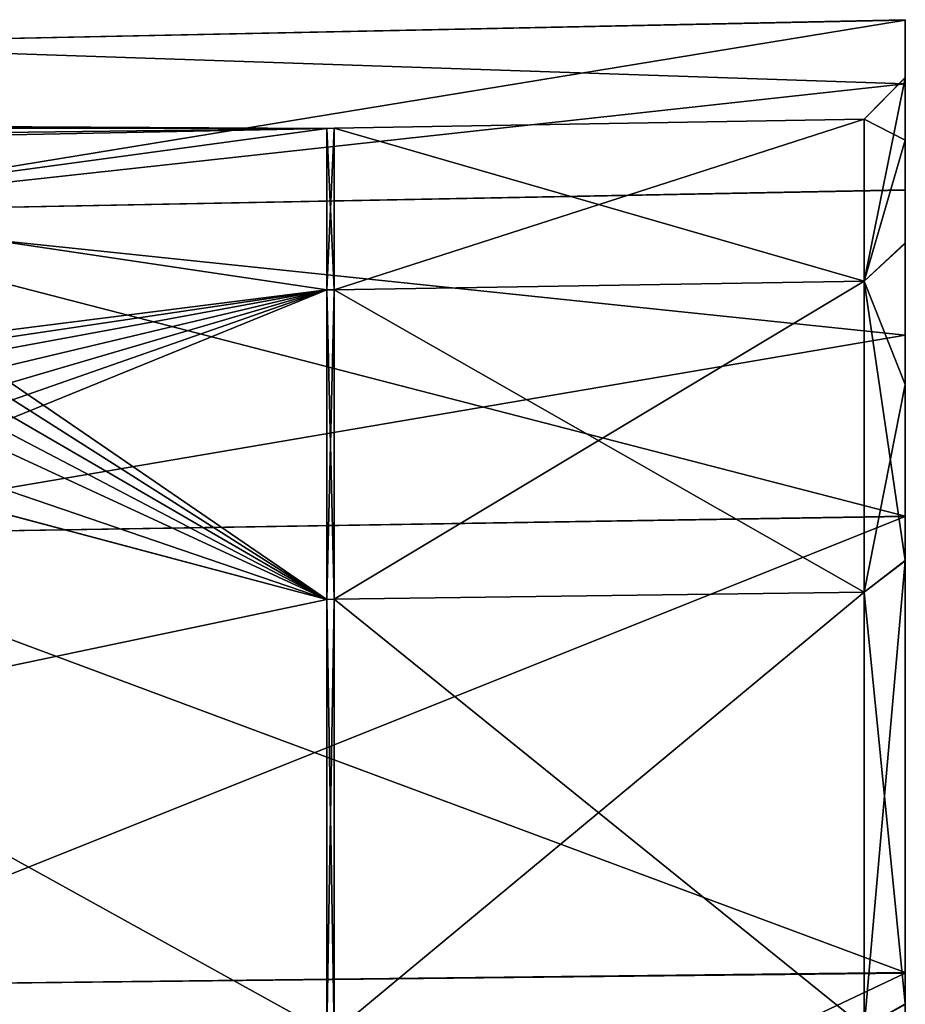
# Model space of a CAD drawing. Extents: x -65 to 0, y -51 to 51.
# Tile 16 of 16: x -22 to 0, y 27 to 51. Entities that reach past the tile are written whole.
import ezdxf

# ---------------------------------------------------------------- set-up
doc = ezdxf.new("R2010")
doc.units = 0
doc.header["$LTSCALE"] = 65.185185
for name, color, linetype in [('37', 7, 'CONTINUOUS'), ('38', 7, 'CONTINUOUS'), ('41', 7, 'CONTINUOUS'), ('42', 7, 'CONTINUOUS'), ('44', 7, 'CONTINUOUS'), ('5', 7, 'CONTINUOUS')]:
    doc.layers.add(name, color=color, linetype=linetype)

msp = doc.modelspace()

# ---------------------------------------------------------------- linework, layer by layer
at = {"layer": '37', "linetype": 'CONTINUOUS'}
for points in [[(-27.903, 48.23, -2.125), (-14.087, 48.502, -6.974), (-22.77, 48.508, -1.928), (-27.903, 48.23, -2.125)], [(-14.087, 48.502, 6.974), (-14.087, 44.573, 20.356), (-27.903, 46.632, 12.495), (-14.087, 48.502, 6.974)], [(-25.336, 48.369, 2.027), (-14.087, 48.502, 6.974), (-27.903, 48.23, 2.125), (-25.336, 48.369, 2.027)], [(-27.903, 48.23, 2.125), (-14.087, 48.502, 6.974), (-27.903, 46.632, 12.495), (-27.903, 48.23, 2.125)], [(-14.087, 44.573, -20.356), (-14.087, 48.502, -6.974), (-27.903, 46.632, -12.495), (-14.087, 44.573, -20.356)], [(-27.903, 46.632, -12.495), (-14.087, 48.502, -6.974), (-27.903, 48.23, -2.125), (-27.903, 46.632, -12.495)], [(-22.77, 48.508, 1.928), (-14.087, 48.502, 6.974), (-25.336, 48.369, 2.027), (-22.77, 48.508, 1.928)], [(-22.77, 48.508, -1.928), (-14.087, 48.502, 6.974), (-22.731, 48.538, -0.964), (-22.77, 48.508, -1.928)], [(-22.731, 48.538, 0.964), (-14.087, 48.502, 6.974), (-22.77, 48.508, 1.928), (-22.731, 48.538, 0.964)], [(-14.087, 48.502, -6.974), (-14.087, 48.502, 6.974), (-22.77, 48.508, -1.928), (-14.087, 48.502, -6.974)], [(-22.731, 48.538, -0.964), (-14.087, 48.502, 6.974), (-22.718, 48.549), (-22.731, 48.538, -0.964)], [(-22.718, 48.549), (-14.087, 48.502, 6.974), (-22.731, 48.538, 0.964), (-22.718, 48.549)], [(-27.903, 46.632, 12.495), (-14.087, 44.573, 20.356), (-27.903, 42.831, 22.275), (-27.903, 46.632, 12.495)], [(-27.903, 42.831, -22.275), (-14.087, 44.573, -20.356), (-27.903, 46.632, -12.495), (-27.903, 42.831, -22.275)], [(-27.903, 42.831, 22.275), (-14.087, 44.573, 20.356), (-22.77, 42.973, 22.584), (-27.903, 42.831, 22.275)], [(-25.336, 42.902, -22.429), (-14.087, 44.573, -20.356), (-27.903, 42.831, -22.275), (-25.336, 42.902, -22.429)], [(-22.77, 42.973, -22.584), (-14.087, 44.573, -20.356), (-25.336, 42.902, -22.429), (-22.77, 42.973, -22.584)], [(-14.087, 44.573, 20.356), (-14.087, 37.033, 32.089), (-22.77, 42.973, 22.584), (-14.087, 44.573, 20.356)], [(-14.087, 37.033, -32.089), (-14.087, 44.573, -20.356), (-22.77, 41.045, -25.924), (-14.087, 37.033, -32.089)], [(-22.77, 41.045, -25.924), (-14.087, 44.573, -20.356), (-22.731, 41.553, -25.104), (-22.77, 41.045, -25.924)], [(-22.731, 42.518, -23.434), (-14.087, 44.573, -20.356), (-22.77, 42.973, -22.584), (-22.731, 42.518, -23.434)], [(-22.731, 41.553, -25.104), (-14.087, 44.573, -20.356), (-22.718, 42.044, -24.274), (-22.731, 41.553, -25.104)], [(-22.718, 42.044, -24.274), (-14.087, 44.573, -20.356), (-22.731, 42.518, -23.434), (-22.718, 42.044, -24.274)], [(-22.77, 42.973, 22.584), (-14.087, 37.033, 32.089), (-22.731, 42.518, 23.434), (-22.77, 42.973, 22.584)], [(-22.731, 42.518, 23.434), (-14.087, 37.033, 32.089), (-22.718, 42.044, 24.274), (-22.731, 42.518, 23.434)], [(-22.718, 42.044, 24.274), (-14.087, 37.033, 32.089), (-22.731, 41.553, 25.104), (-22.718, 42.044, 24.274)], [(-22.731, 41.553, 25.104), (-14.087, 37.033, 32.089), (-22.77, 41.045, 25.924), (-22.731, 41.553, 25.104)], [(-27.903, 40.706, -25.956), (-14.087, 37.033, -32.089), (-22.77, 41.045, -25.924), (-27.903, 40.706, -25.956)], [(-22.77, 41.045, 25.924), (-14.087, 37.033, 32.089), (-25.336, 40.875, 25.94), (-22.77, 41.045, 25.924)], [(-25.336, 40.875, 25.94), (-14.087, 37.033, 32.089), (-27.902, 40.704, 25.959), (-25.336, 40.875, 25.94)], [(-27.903, 34.137, -34.137), (-14.087, 37.033, -32.089), (-27.903, 40.706, -25.956), (-27.903, 34.137, -34.137)], [(-27.902, 40.704, 25.959), (-14.087, 37.033, 32.089), (-27.903, 34.137, 34.137), (-27.902, 40.704, 25.959)], [(-14.087, 37.033, 32.089), (-14.087, 26.492, 41.222), (-27.903, 34.137, 34.137), (-14.087, 37.033, 32.089)], [(-14.087, 26.492, -41.222), (-14.087, 37.033, -32.089), (-27.903, 34.137, -34.137), (-14.087, 26.492, -41.222)], [(-27.903, 34.137, 34.137), (-14.087, 26.492, 41.222), (-27.903, 25.956, 40.706), (-27.903, 34.137, 34.137)], [(-27.902, 25.959, -40.704), (-14.087, 26.492, -41.222), (-27.903, 34.137, -34.137), (-27.902, 25.959, -40.704)]]:
    msp.add_3dface(points, dxfattribs=at)
at = {"layer": '38', "linetype": 'CONTINUOUS'}
for points in [[(-14.087, 48.502, 6.974), (-14.087, 48.502, -6.974), (-13.913, 48.508, 6.974), (-14.087, 48.502, 6.974)], [(-13.913, 44.578, 20.358), (-14.087, 48.502, 6.974), (-13.913, 48.508, 6.974), (-13.913, 44.578, 20.358)], [(-14.087, 48.502, -6.974), (-14.087, 44.573, -20.356), (-13.913, 48.508, -6.974), (-14.087, 48.502, -6.974)], [(-13.913, 48.508, 6.974), (-14.087, 48.502, -6.974), (-13.913, 48.508, -6.974), (-13.913, 48.508, 6.974)], [(-13.913, 48.508, -6.974), (-14.087, 44.573, -20.356), (-13.913, 44.578, -20.358), (-13.913, 48.508, -6.974)], [(-14.087, 44.573, 20.356), (-14.087, 48.502, 6.974), (-13.913, 44.578, 20.358), (-14.087, 44.573, 20.356)], [(-13.913, 37.037, 32.093), (-14.087, 44.573, 20.356), (-13.913, 44.578, 20.358), (-13.913, 37.037, 32.093)], [(-14.087, 44.573, -20.356), (-14.087, 37.033, -32.089), (-13.913, 44.578, -20.358), (-14.087, 44.573, -20.356)], [(-13.913, 44.578, -20.358), (-14.087, 37.033, -32.089), (-13.913, 37.037, -32.093), (-13.913, 44.578, -20.358)], [(-14.087, 37.033, 32.089), (-14.087, 44.573, 20.356), (-13.913, 37.037, 32.093), (-14.087, 37.033, 32.089)], [(-13.913, 26.495, 41.227), (-14.087, 37.033, 32.089), (-13.913, 37.037, 32.093), (-13.913, 26.495, 41.227)], [(-14.087, 37.033, -32.089), (-14.087, 26.492, -41.222), (-13.913, 37.037, -32.093), (-14.087, 37.033, -32.089)], [(-13.913, 37.037, -32.093), (-14.087, 26.492, -41.222), (-13.913, 26.495, -41.227), (-13.913, 37.037, -32.093)], [(-14.087, 26.492, 41.222), (-14.087, 37.033, 32.089), (-13.913, 26.495, 41.227), (-14.087, 26.492, 41.222)]]:
    msp.add_3dface(points, dxfattribs=at)
at = {"layer": '41', "linetype": 'CONTINUOUS'}
for points in [[(-13.913, 48.508, 6.974), (-13.913, 48.508, -6.974), (-1, 48.731, 7.007), (-13.913, 48.508, 6.974)], [(-1, 44.784, 20.452), (-13.913, 48.508, 6.974), (-1, 48.731, 7.007), (-1, 44.784, 20.452)], [(-13.913, 48.508, -6.974), (-13.913, 44.578, -20.358), (-1, 48.731, -7.007), (-13.913, 48.508, -6.974)], [(-1, 48.731, 7.007), (-13.913, 48.508, -6.974), (-1, 48.731, -7.007), (-1, 48.731, 7.007)], [(-1, 48.731, -7.007), (-13.913, 44.578, -20.358), (-1, 44.784, -20.452), (-1, 48.731, -7.007)], [(-13.913, 44.578, 20.358), (-13.913, 48.508, 6.974), (-1, 44.784, 20.452), (-13.913, 44.578, 20.358)], [(-1, 37.207, 32.24), (-13.913, 44.578, 20.358), (-1, 44.784, 20.452), (-1, 37.207, 32.24)], [(-13.913, 44.578, -20.358), (-13.913, 37.037, -32.093), (-1, 44.784, -20.452), (-13.913, 44.578, -20.358)], [(-1, 44.784, -20.452), (-13.913, 37.037, -32.093), (-1, 37.207, -32.24), (-1, 44.784, -20.452)], [(-13.913, 37.037, 32.093), (-13.913, 44.578, 20.358), (-1, 37.207, 32.24), (-13.913, 37.037, 32.093)], [(-1, 26.617, 41.417), (-13.913, 37.037, 32.093), (-1, 37.207, 32.24), (-1, 26.617, 41.417)], [(-13.913, 37.037, -32.093), (-13.913, 26.495, -41.227), (-1, 37.207, -32.24), (-13.913, 37.037, -32.093)], [(-1, 37.207, -32.24), (-13.913, 26.495, -41.227), (-1, 26.617, -41.417), (-1, 37.207, -32.24)], [(-13.913, 26.495, 41.227), (-13.913, 37.037, 32.093), (-1, 26.617, 41.417), (-13.913, 26.495, 41.227)]]:
    msp.add_3dface(points, dxfattribs=at)
at = {"layer": '42', "linetype": 'CONTINUOUS'}
for points in [[(-1, 48.731, 7.007), (-1, 48.731, -7.007), (0, 49.744, -7.114), (-1, 48.731, 7.007)], [(0, 49.735, 7.177), (-1, 48.731, 7.007), (0, 49.744, -7.114), (0, 49.735, 7.177)], [(0, 49.744, -7.114), (-1, 48.731, -7.007), (0, 48.223, -14.129), (0, 49.744, -7.114)], [(-1, 44.784, 20.452), (-1, 48.731, 7.007), (0, 49.735, 7.177), (-1, 44.784, 20.452)], [(0, 45.705, 20.882), (-1, 44.784, 20.452), (0, 49.735, 7.177), (0, 45.705, 20.882)], [(-1, 48.731, -7.007), (-1, 44.784, -20.452), (0, 48.223, -14.129), (-1, 48.731, -7.007)], [(0, 48.223, -14.129), (-1, 44.784, -20.452), (0, 45.715, -20.862), (0, 48.223, -14.129)], [(0, 45.715, -20.862), (-1, 44.784, -20.452), (0, 42.271, -27.171), (0, 45.715, -20.862)], [(0, 37.984, 32.899), (-1, 44.784, 20.452), (0, 45.705, 20.882), (0, 37.984, 32.899)], [(-1, 37.207, 32.24), (-1, 44.784, 20.452), (0, 37.984, 32.899), (-1, 37.207, 32.24)], [(-1, 44.784, -20.452), (-1, 37.207, -32.24), (0, 42.271, -27.171), (-1, 44.784, -20.452)], [(0, 42.271, -27.171), (-1, 37.207, -32.24), (0, 37.975, -32.908), (0, 42.271, -27.171)], [(0, 27.18, 42.265), (-1, 37.207, 32.24), (0, 37.984, 32.899), (0, 27.18, 42.265)], [(-1, 37.207, -32.24), (-1, 26.617, -41.417), (0, 37.975, -32.908), (-1, 37.207, -32.24)], [(0, 37.975, -32.908), (-1, 26.617, -41.417), (0, 27.165, -42.274), (0, 37.975, -32.908)], [(-1, 26.617, 41.417), (-1, 37.207, 32.24), (0, 27.18, 42.265), (-1, 26.617, 41.417)], [(0, 14.181, 48.207), (-1, 26.617, 41.417), (0, 27.18, 42.265), (0, 14.181, 48.207)]]:
    msp.add_3dface(points, dxfattribs=at)
at = {"layer": '44', "linetype": 'CONTINUOUS'}
for points in [[(0, 51.144, -7.385), (0, 51.154, 7.316), (0, 49.59, 14.526), (0, 51.144, -7.385)], [(0, 47.001, -21.475), (0, 51.144, -7.385), (0, 48.223, -14.129), (0, 47.001, -21.475)], [(0, 51.144, -7.385), (0, 49.59, 14.526), (0, 49.735, 7.177), (0, 51.144, -7.385)], [(0, 51.144, -7.385), (0, 49.735, 7.177), (0, 49.744, -7.114), (0, 51.144, -7.385)], [(0, 51.144, -7.385), (0, 49.744, -7.114), (0, 48.223, -14.129), (0, 51.144, -7.385)], [(0, 49.59, 14.526), (0, 47.012, 21.45), (0, 49.735, 7.177), (0, 49.59, 14.526)], [(0, 47.012, 21.45), (0, 45.705, 20.882), (0, 49.735, 7.177), (0, 47.012, 21.45)], [(0, 47.001, -21.475), (0, 48.223, -14.129), (0, 45.715, -20.862), (0, 47.001, -21.475)], [(0, 47.012, 21.45), (0, 43.467, 27.943), (0, 45.705, 20.882), (0, 47.012, 21.45)], [(0, 39.059, -33.833), (0, 47.001, -21.475), (0, 42.271, -27.171), (0, 39.059, -33.833)], [(0, 47.001, -21.475), (0, 45.715, -20.862), (0, 42.271, -27.171), (0, 47.001, -21.475)], [(0, 43.467, 27.943), (0, 39.051, 33.842), (0, 45.705, 20.882), (0, 43.467, 27.943)], [(0, 39.051, 33.842), (0, 37.984, 32.899), (0, 45.705, 20.882), (0, 39.051, 33.842)], [(0, 39.059, -33.833), (0, 42.271, -27.171), (0, 37.975, -32.908), (0, 39.059, -33.833)], [(0, 27.946, -43.465), (0, 39.059, -33.833), (0, 37.975, -32.908), (0, 27.946, -43.465)], [(0, 39.051, 33.842), (0, 27.931, 43.475), (0, 37.984, 32.899), (0, 39.051, 33.842)], [(0, 27.931, 43.475), (0, 27.18, 42.265), (0, 37.984, 32.899), (0, 27.931, 43.475)], [(0, 27.946, -43.465), (0, 37.975, -32.908), (0, 27.165, -42.274), (0, 27.946, -43.465)], [(0, 14.578, -49.575), (0, 27.946, -43.465), (0, 27.165, -42.274), (0, 14.578, -49.575)], [(0, 27.931, 43.475), (0, 14.557, 49.581), (0, 27.18, 42.265), (0, 27.931, 43.475)], [(0, 14.557, 49.581), (0, 14.181, 48.207), (0, 27.18, 42.265), (0, 14.557, 49.581)]]:
    msp.add_3dface(points, dxfattribs=at)
at = {"layer": '5', "linetype": 'CONTINUOUS'}
for points in [[(0, 51.154, 7.316), (0, 51.144, -7.385), (-28.617, 50.554, -7.269), (0, 51.154, 7.316)], [(0, 49.59, 14.526), (0, 51.154, 7.316), (-28.617, 50.554, 7.269), (0, 49.59, 14.526)], [(-28.617, 50.554, 7.269), (0, 51.154, 7.316), (-28.617, 50.554, -7.269), (-28.617, 50.554, 7.269)], [(0, 51.144, -7.385), (0, 47.001, -21.475), (-28.617, 46.458, -21.217), (0, 51.144, -7.385)], [(-28.617, 50.554, -7.269), (0, 51.144, -7.385), (-28.617, 46.458, -21.217), (-28.617, 50.554, -7.269)], [(-28.617, 46.458, 21.217), (0, 49.59, 14.526), (-28.617, 50.554, 7.269), (-28.617, 46.458, 21.217)], [(0, 47.012, 21.45), (0, 49.59, 14.526), (-28.617, 46.458, 21.217), (0, 47.012, 21.45)], [(0, 43.467, 27.943), (0, 47.012, 21.45), (-28.617, 46.458, 21.217), (0, 43.467, 27.943)], [(0, 47.001, -21.475), (0, 39.059, -33.833), (-28.617, 46.458, -21.217), (0, 47.001, -21.475)], [(-28.617, 46.458, -21.217), (0, 39.059, -33.833), (-28.617, 38.599, -33.446), (-28.617, 46.458, -21.217)], [(-28.617, 38.599, 33.446), (0, 43.467, 27.943), (-28.617, 46.458, 21.217), (-28.617, 38.599, 33.446)], [(0, 39.051, 33.842), (0, 43.467, 27.943), (-28.617, 38.599, 33.446), (0, 39.051, 33.842)], [(0, 39.059, -33.833), (0, 27.946, -43.465), (-28.617, 38.599, -33.446), (0, 39.059, -33.833)], [(0, 27.931, 43.475), (0, 39.051, 33.842), (-28.617, 27.613, 42.966), (0, 27.931, 43.475)], [(-28.617, 27.613, 42.966), (0, 39.051, 33.842), (-28.617, 38.599, 33.446), (-28.617, 27.613, 42.966)], [(-28.617, 38.599, -33.446), (0, 27.946, -43.465), (-28.617, 27.613, -42.966), (-28.617, 38.599, -33.446)], [(0, 27.946, -43.465), (0, 14.578, -49.575), (-28.617, 27.613, -42.966), (0, 27.946, -43.465)], [(0, 14.557, 49.581), (0, 27.931, 43.475), (-28.617, 14.389, 49.005), (0, 14.557, 49.581)], [(-28.617, 14.389, 49.005), (0, 27.931, 43.475), (-28.617, 27.613, 42.966), (-28.617, 14.389, 49.005)], [(-28.617, 27.613, -42.966), (0, 14.578, -49.575), (-28.617, 14.389, -49.005), (-28.617, 27.613, -42.966)]]:
    msp.add_3dface(points, dxfattribs=at)

doc.saveas('drawing.dxf')
